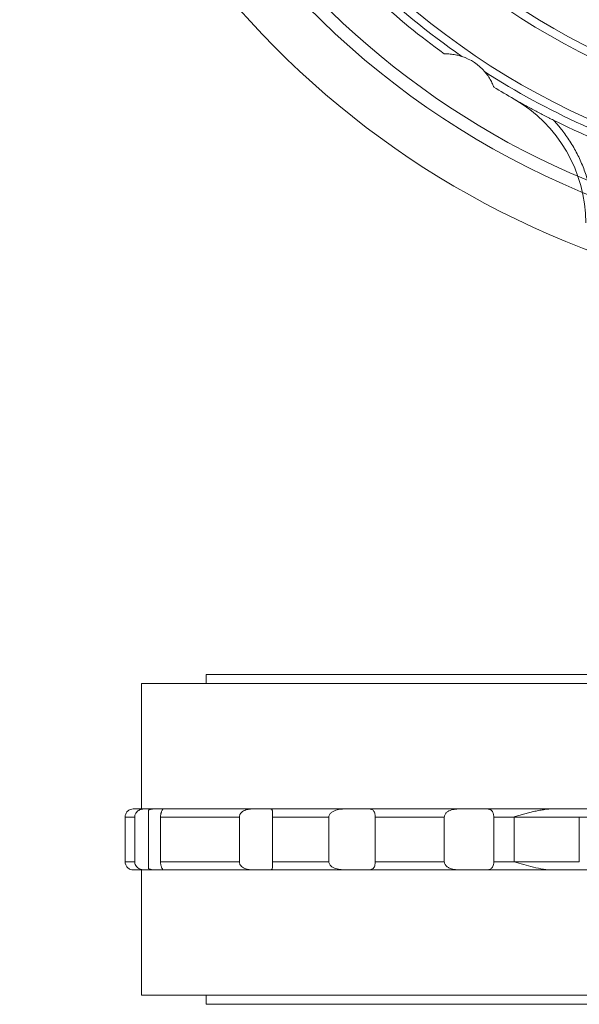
# Model space of a CAD drawing. Header units: millimetres. Extents: x -18 to 812, y -33 to 757.
# Tile 1 of 14: x -9 to 128, y -4 to 238. Entities that reach past the tile are written whole.
import ezdxf

# ---------------------------------------------------------------- set-up
doc = ezdxf.new("R2010")
doc.units = ezdxf.units.MM

# ---------------------------------------------------------------- blocks, each defined once
blk = doc.blocks.new('SW_CENTERMARKSYMBOL_3')
at = {"color": 0, "linetype": 'Continuous', "lineweight": 0}
for radius, start, end in [(215.9, 106.3269, 253.6731), (203.2, 106.4098, 283.5902), (200, 102.6824, 257.3176)]:
    blk.add_arc((55.88, -208.54), radius, start, end, dxfattribs=at)

msp = doc.modelspace()

# ---------------------------------------------------------------- linework, layer by layer
at = {"color": 7, "linetype": 'Continuous', "lineweight": 15}
for p, q in [((36.78, 77.38), (36.78, 75.13)), ((206.88, 77.38), (36.78, 77.38)), ((20.88, 75.13), (20.88, 44.38)), ((20.88, 75.13), (392.88, 75.13)), ((23.22, 44.38), (21.86, 44.38)), ((22.67, 44.06), (22.67, 29.71)), ((26.19, 44.38), (24.44, 44.38)), ((52.47, 44.38), (48.7, 44.38)), ((76.35, 44.38), (71.58, 44.38)), ((105.27, 44.38), (99.63, 44.38)), ((16.88, 42.38), (16.88, 31.38)), ((19.24, 42.38), (19.24, 31.38)), ((25.6, 42.38), (44.96, 42.38)), ((25.6, 31.38), (25.6, 42.38)), ((44.96, 42.38), (44.96, 31.38)), ((53.08, 42.38), (66.96, 42.38)), ((53.08, 31.38), (53.08, 42.38)), ((66.96, 42.38), (66.96, 31.38)), ((78.33, 42.38), (95.32, 42.38)), ((78.33, 31.38), (78.33, 42.38)), ((95.32, 42.38), (95.32, 31.38)), ((107.48, 42.38), (112.45, 42.38)), ((107.48, 31.38), (107.48, 42.38)), ((112.45, 42.38), (112.45, 31.38)), ((128.5, 42.38), (128.5, 31.38)), ((20.88, 29.38), (20.88, -1.37)), ((21.86, 29.38), (23.22, 29.38)), ((24.44, 29.38), (26.19, 29.38)), ((44.96, 31.38), (25.6, 31.38)), ((48.7, 29.38), (52.47, 29.38)), ((66.96, 31.38), (53.08, 31.38)), ((71.58, 29.38), (76.35, 29.38)), ((95.32, 31.38), (78.33, 31.38)), ((99.63, 29.38), (105.27, 29.38)), ((112.45, 31.38), (107.48, 31.38)), ((392.88, -1.37), (20.88, -1.37)), ((36.78, -1.37), (36.78, -3.62)), ((36.78, -3.62), (376.98, -3.62))]:
    msp.add_line(p, q, dxfattribs=at)
at = {"color": 8, "linetype": 'Continuous', "lineweight": 15}
for p, q in [((16.88, 42.38), (19.24, 42.38)), ((128.5, 42.38), (112.45, 42.38)), ((128.5, 42.38), (162.8, 42.38)), ((19.24, 31.38), (16.88, 31.38)), ((112.45, 31.38), (128.5, 31.38))]:
    msp.add_line(p, q, dxfattribs=at)
at = {"color": 7, "linetype": 'Continuous', "lineweight": 15}
for radius in [186, 172.1, 170.1, 161.6]:
    msp.add_circle((206.88, 383.58), radius, dxfattribs=at)
for centre, radius, start, end in [((206.88, 383.58), 190, 227.4245, 234.0455), ((95.76, 217.29), 12.5, 40.4989, 72.0011), ((206.88, 383.58), 190, 238.4545, 240.1996), ((95.06, 188.34), 35, 360, 60.1996), ((206.88, 383.58), 190, 243.5254, 252.5755)]:
    msp.add_arc(centre, radius, start, end, dxfattribs=at)
for points in [[(99.63, 229.18), (91.38, 234.9), (83.57, 241.31), (76.35, 248.28)], [(24.44, 44.38), (23.99, 44.38), (23.58, 44.38), (23.18, 44.38)], [(71.58, 44.38), (64.61, 44.38), (58.2, 44.38), (52.47, 44.38)], [(99.63, 44.38), (91.38, 44.38), (83.57, 44.38), (76.35, 44.38)], [(23.18, 29.38), (23.58, 29.38), (23.99, 29.38), (24.44, 29.38)], [(52.47, 29.38), (58.2, 29.38), (64.61, 29.38), (71.58, 29.38)], [(76.35, 29.38), (83.57, 29.38), (91.38, 29.38), (99.63, 29.38)]]:
    msp.add_open_spline(points, degree=3, dxfattribs=at)
for points, knots in [([(95.32, 229.78), (95.32, 229.78), (95.34, 229.78), (95.39, 229.78), (95.44, 229.79), (95.6, 229.79), (95.75, 229.79), (96.08, 229.79), (96.28, 229.78), (96.67, 229.76), (96.87, 229.74), (97.29, 229.7), (97.51, 229.67), (97.93, 229.6), (98.15, 229.56), (98.78, 229.43), (99.21, 229.31), (99.63, 229.18)], [0, 0, 0, 0, 0.0625, 0.0625, 0.125, 0.125, 0.25, 0.25, 0.375, 0.375, 0.5, 0.5, 0.625, 0.625, 0.75, 0.75, 1, 1, 1, 1]), ([(154.97, 202.89), (146.23, 205.4), (137.62, 208.57), (120.97, 216.11), (112.92, 220.49), (105.27, 225.41)], [0, 0, 0, 0, 0.5, 0.5, 1, 1, 1, 1]), ([(107.48, 221.66), (107.48, 221.66), (107.47, 221.68), (107.45, 221.73), (107.43, 221.77), (107.38, 221.92), (107.32, 222.06), (107.19, 222.37), (107.11, 222.54), (106.94, 222.9), (106.84, 223.08), (106.64, 223.45), (106.53, 223.64), (106.31, 224.01), (106.19, 224.19), (105.82, 224.72), (105.55, 225.07), (105.27, 225.41)], [0, 0, 0, 0, 0.0625, 0.0625, 0.125, 0.125, 0.25, 0.25, 0.375, 0.375, 0.5, 0.5, 0.625, 0.625, 0.75, 0.75, 1, 1, 1, 1]), ([(112.45, 218.71), (112.85, 218.48), (113.63, 218.04), (114.82, 217.37), (115.83, 216.82), (116.63, 216.39), (117.45, 215.94), (118.46, 215.41), (119.51, 214.86), (120.33, 214.44), (120.97, 214.11), (121.58, 213.8), (121.98, 213.61), (122.18, 213.51)], [0, 0, 0, 0, 0.125009, 0.249994, 0.374952, 0.439181, 0.499917, 0.630871, 0.750037, 0.81722, 0.881233, 0.942136, 1, 1, 1, 1]), ([(122.18, 213.51), (122.31, 213.37), (122.57, 213.08), (122.96, 212.64), (123.34, 212.2), (123.71, 211.75), (124.07, 211.3), (124.67, 210.53), (125.48, 209.43), (126.45, 207.96), (127.34, 206.44), (128.44, 204.37), (129.62, 201.7), (130.54, 198.93), (131.11, 196.7), (131.46, 195.02), (131.73, 193.34), (131.9, 191.85), (132, 190.55), (132.05, 189.44), (132.05, 188.71), (132.06, 188.34)], [0, 0, 0, 0, 0.021058, 0.042107, 0.063151, 0.084197, 0.105248, 0.126312, 0.189829, 0.253365, 0.316973, 0.3806, 0.507408, 0.633259, 0.695445, 0.75765, 0.818838, 0.880046, 0.920032, 0.960005, 1, 1, 1, 1]), ([(18.88, 44.38), (18.63, 44.36), (18.24, 44.32), (17.77, 44.07), (17.45, 43.81), (17.2, 43.49), (16.95, 43.02), (16.91, 42.64), (16.88, 42.38)], [0, 0, 0, 0, 0.239457, 0.368363, 0.500002, 0.63164, 0.760544, 1, 1, 1, 1]), ([(21.86, 44.38), (21.17, 44.38), (19.78, 44.38), (18.91, 44.38), (18.98, 44.38), (19, 44.38)], [0, 0, 0, 0, 0.399175, 0.799593, 1, 1, 1, 1]), ([(19.24, 42.38), (19.24, 42.5), (19.25, 42.6), (19.29, 42.82), (19.33, 42.92), (19.44, 43.21), (19.55, 43.38), (19.78, 43.66), (19.92, 43.78), (20.18, 43.97), (20.31, 44.04), (20.58, 44.17), (20.71, 44.21), (20.96, 44.29), (21.08, 44.31), (21.44, 44.37), (21.66, 44.38), (21.86, 44.38)], [0, 0, 0, 0, 0.0625, 0.0625, 0.125, 0.125, 0.25, 0.25, 0.375, 0.375, 0.5, 0.5, 0.625, 0.625, 0.75, 0.75, 1, 1, 1, 1]), ([(22.67, 44.06), (22.83, 44.13), (22.99, 44.19), (23.31, 44.28), (23.47, 44.31), (23.91, 44.37), (24.19, 44.38), (24.44, 44.38)], [0, 0, 0, 0, 0.25, 0.25, 0.5, 0.5, 1, 1, 1, 1]), ([(23.18, 44.38), (23.15, 44.38), (23.08, 44.37), (22.91, 44.28), (22.8, 44.2), (22.67, 44.06)], [0, 0, 0, 0, 0.5, 0.5, 1, 1, 1, 1]), ([(25.6, 42.38), (25.6, 42.51), (25.6, 42.63), (25.62, 42.86), (25.64, 42.98), (25.68, 43.18), (25.7, 43.27), (25.74, 43.44), (25.77, 43.52), (25.84, 43.72), (25.88, 43.83), (25.97, 44.01), (26.01, 44.08), (26.11, 44.25), (26.16, 44.31), (26.21, 44.37), (26.21, 44.38), (26.19, 44.38)], [0, 0, 0, 0, 0.0625, 0.0625, 0.125, 0.125, 0.1875, 0.1875, 0.25, 0.25, 0.375, 0.375, 0.5, 0.5, 0.75, 0.75, 1, 1, 1, 1]), ([(48.7, 44.38), (43.79, 44.38), (39.4, 44.38), (31.86, 44.38), (28.7, 44.38), (26.19, 44.38)], [0, 0, 0, 0, 0.5, 0.5, 1, 1, 1, 1]), ([(44.96, 42.38), (44.96, 42.5), (44.97, 42.6), (45.02, 42.82), (45.06, 42.92), (45.21, 43.21), (45.35, 43.38), (45.66, 43.66), (45.84, 43.78), (46.19, 43.97), (46.38, 44.04), (46.75, 44.17), (46.93, 44.21), (47.3, 44.29), (47.48, 44.31), (48.02, 44.37), (48.37, 44.38), (48.7, 44.38)], [0, 0, 0, 0, 0.0625, 0.0625, 0.125, 0.125, 0.25, 0.25, 0.375, 0.375, 0.5, 0.5, 0.625, 0.625, 0.75, 0.75, 1, 1, 1, 1]), ([(53.08, 42.38), (53.08, 42.5), (53.08, 42.6), (53.08, 42.82), (53.08, 42.92), (53.08, 43.21), (53.09, 43.38), (53.08, 43.66), (53.08, 43.78), (53.05, 43.97), (53.04, 44.04), (52.97, 44.23), (52.9, 44.29), (52.72, 44.37), (52.61, 44.38), (52.47, 44.38)], [0, 0, 0, 0, 0.0625, 0.0625, 0.125, 0.125, 0.25, 0.25, 0.375, 0.375, 0.5, 0.5, 0.75, 0.75, 1, 1, 1, 1]), ([(66.96, 42.38), (66.96, 42.51), (66.99, 42.63), (67.06, 42.86), (67.12, 42.98), (67.25, 43.18), (67.33, 43.27), (67.51, 43.44), (67.6, 43.52), (67.89, 43.72), (68.11, 43.83), (68.54, 44.01), (68.76, 44.08), (69.43, 44.25), (69.87, 44.31), (70.74, 44.37), (71.16, 44.38), (71.58, 44.38)], [0, 0, 0, 0, 0.0625, 0.0625, 0.125, 0.125, 0.1875, 0.1875, 0.25, 0.25, 0.375, 0.375, 0.5, 0.5, 0.75, 0.75, 1, 1, 1, 1]), ([(76.35, 44.38), (76.61, 44.38), (76.86, 44.37), (77.19, 44.32), (77.3, 44.3), (77.5, 44.23), (77.59, 44.19), (77.77, 44.08), (77.85, 44.01), (78, 43.83), (78.07, 43.72), (78.19, 43.45), (78.24, 43.28), (78.29, 42.98), (78.31, 42.87), (78.33, 42.63), (78.33, 42.51), (78.33, 42.38)], [0, 0, 0, 0, 0.25, 0.25, 0.375, 0.375, 0.5, 0.5, 0.625, 0.625, 0.75, 0.75, 0.875, 0.875, 0.9375, 0.9375, 1, 1, 1, 1]), ([(95.32, 42.38), (95.32, 42.5), (95.34, 42.6), (95.39, 42.82), (95.44, 42.92), (95.6, 43.21), (95.75, 43.38), (96.08, 43.66), (96.28, 43.78), (96.67, 43.97), (96.87, 44.04), (97.29, 44.17), (97.51, 44.21), (97.93, 44.29), (98.15, 44.31), (98.78, 44.37), (99.21, 44.38), (99.63, 44.38)], [0, 0, 0, 0, 0.0625, 0.0625, 0.125, 0.125, 0.25, 0.25, 0.375, 0.375, 0.5, 0.5, 0.625, 0.625, 0.75, 0.75, 1, 1, 1, 1]), ([(107.48, 42.38), (107.48, 42.5), (107.47, 42.6), (107.45, 42.82), (107.43, 42.92), (107.38, 43.21), (107.32, 43.38), (107.19, 43.66), (107.11, 43.78), (106.94, 43.97), (106.84, 44.04), (106.64, 44.17), (106.53, 44.21), (106.31, 44.29), (106.19, 44.31), (105.82, 44.37), (105.55, 44.38), (105.27, 44.38)], [0, 0, 0, 0, 0.0625, 0.0625, 0.125, 0.125, 0.25, 0.25, 0.375, 0.375, 0.5, 0.5, 0.625, 0.625, 0.75, 0.75, 1, 1, 1, 1]), ([(121.83, 44.38), (120.22, 44.38), (114.51, 44.38), (109.13, 44.38), (105.27, 44.38)], [0, 0, 0, 0, 0.281631, 1, 1, 1, 1]), ([(112.45, 42.38), (112.85, 42.5), (113.63, 42.74), (114.82, 43.08), (115.83, 43.36), (116.63, 43.56), (117.45, 43.76), (118.46, 43.98), (119.51, 44.16), (120.33, 44.27), (120.97, 44.34), (121.58, 44.38), (121.98, 44.38), (122.18, 44.38)], [0, 0, 0, 0, 0.125009, 0.249994, 0.374952, 0.439181, 0.499917, 0.630871, 0.750037, 0.81722, 0.881233, 0.942136, 1, 1, 1, 1]), ([(122.18, 44.38), (122.31, 44.38), (122.57, 44.38), (122.96, 44.38), (123.34, 44.38), (123.71, 44.38), (124.07, 44.38), (124.67, 44.38), (125.48, 44.38), (126.45, 44.38), (127.34, 44.38), (128.44, 44.38), (129.62, 44.38), (130.54, 44.38), (131.11, 44.38), (131.46, 44.38), (131.73, 44.38), (131.9, 44.38), (132, 44.38), (132.05, 44.38), (132.05, 44.38), (132.06, 44.38)], [0, 0, 0, 0, 0.021058, 0.042107, 0.063151, 0.084197, 0.105248, 0.126312, 0.189829, 0.253365, 0.316973, 0.3806, 0.507408, 0.633259, 0.695445, 0.75765, 0.818838, 0.880046, 0.920032, 0.960005, 1, 1, 1, 1]), ([(16.88, 31.38), (16.91, 31.13), (16.95, 30.75), (17.2, 30.28), (17.45, 29.96), (17.77, 29.7), (18.24, 29.45), (18.63, 29.41), (18.88, 29.38)], [0, 0, 0, 0, 0.239456, 0.36836, 0.499998, 0.631637, 0.760543, 1, 1, 1, 1]), ([(19, 29.38), (18.98, 29.38), (18.91, 29.38), (19.78, 29.38), (21.17, 29.38), (21.86, 29.38)], [0, 0, 0, 0, 0.200421, 0.60083, 1, 1, 1, 1]), ([(19.24, 31.38), (19.24, 31.27), (19.25, 31.16), (19.29, 30.95), (19.33, 30.85), (19.44, 30.56), (19.55, 30.39), (19.78, 30.11), (19.92, 29.99), (20.18, 29.8), (20.31, 29.73), (20.58, 29.6), (20.71, 29.55), (20.96, 29.48), (21.08, 29.45), (21.44, 29.4), (21.66, 29.38), (21.86, 29.38)], [0, 0, 0, 0, 0.0625, 0.0625, 0.125, 0.125, 0.25, 0.25, 0.375, 0.375, 0.5, 0.5, 0.625, 0.625, 0.75, 0.75, 1, 1, 1, 1]), ([(22.67, 29.71), (22.83, 29.64), (22.99, 29.58), (23.31, 29.49), (23.47, 29.46), (23.91, 29.39), (24.19, 29.38), (24.44, 29.38)], [0, 0, 0, 0, 0.25, 0.25, 0.5, 0.5, 1, 1, 1, 1]), ([(22.67, 29.71), (22.8, 29.57), (22.91, 29.49), (23.08, 29.4), (23.15, 29.38), (23.18, 29.38)], [0, 0, 0, 0, 0.5, 0.5, 1, 1, 1, 1]), ([(26.19, 29.38), (26.21, 29.38), (26.21, 29.39), (26.16, 29.46), (26.11, 29.52), (26.01, 29.69), (25.97, 29.76), (25.88, 29.93), (25.84, 30.04), (25.77, 30.25), (25.74, 30.33), (25.7, 30.49), (25.68, 30.59), (25.62, 30.89), (25.6, 31.13), (25.6, 31.38)], [0, 0, 0, 0, 0.25, 0.25, 0.5, 0.5, 0.625, 0.625, 0.75, 0.75, 0.8125, 0.8125, 0.875, 0.875, 1, 1, 1, 1]), ([(26.19, 29.38), (28.7, 29.38), (31.86, 29.38), (39.4, 29.38), (43.79, 29.38), (48.7, 29.38)], [0, 0, 0, 0, 0.5, 0.5, 1, 1, 1, 1]), ([(44.96, 31.38), (44.96, 31.27), (44.97, 31.16), (45.02, 30.95), (45.06, 30.85), (45.21, 30.56), (45.35, 30.39), (45.66, 30.11), (45.84, 29.99), (46.19, 29.8), (46.38, 29.73), (46.75, 29.6), (46.93, 29.55), (47.3, 29.48), (47.48, 29.45), (48.02, 29.4), (48.37, 29.38), (48.7, 29.38)], [0, 0, 0, 0, 0.0625, 0.0625, 0.125, 0.125, 0.25, 0.25, 0.375, 0.375, 0.5, 0.5, 0.625, 0.625, 0.75, 0.75, 1, 1, 1, 1]), ([(52.47, 29.38), (52.61, 29.38), (52.72, 29.4), (52.86, 29.45), (52.9, 29.48), (52.96, 29.55), (52.99, 29.6), (53.04, 29.72), (53.05, 29.8), (53.08, 29.99), (53.08, 30.11), (53.09, 30.39), (53.08, 30.56), (53.08, 30.85), (53.08, 30.95), (53.08, 31.16), (53.08, 31.27), (53.08, 31.38)], [0, 0, 0, 0, 0.25, 0.25, 0.375, 0.375, 0.5, 0.5, 0.625, 0.625, 0.75, 0.75, 0.875, 0.875, 0.9375, 0.9375, 1, 1, 1, 1]), ([(66.96, 31.38), (66.96, 31.26), (66.99, 31.14), (67.06, 30.9), (67.12, 30.79), (67.25, 30.59), (67.33, 30.49), (67.51, 30.33), (67.6, 30.25), (67.89, 30.04), (68.11, 29.93), (68.54, 29.76), (68.76, 29.69), (69.43, 29.52), (69.87, 29.46), (70.74, 29.39), (71.16, 29.38), (71.58, 29.38)], [0, 0, 0, 0, 0.0625, 0.0625, 0.125, 0.125, 0.1875, 0.1875, 0.25, 0.25, 0.375, 0.375, 0.5, 0.5, 0.75, 0.75, 1, 1, 1, 1]), ([(76.35, 29.38), (76.61, 29.38), (76.86, 29.39), (77.19, 29.44), (77.3, 29.47), (77.5, 29.53), (77.59, 29.58), (77.77, 29.69), (77.85, 29.76), (78, 29.93), (78.07, 30.04), (78.19, 30.32), (78.24, 30.49), (78.29, 30.79), (78.31, 30.9), (78.33, 31.13), (78.33, 31.26), (78.33, 31.38)], [0, 0, 0, 0, 0.25, 0.25, 0.375, 0.375, 0.5, 0.5, 0.625, 0.625, 0.75, 0.75, 0.875, 0.875, 0.9375, 0.9375, 1, 1, 1, 1]), ([(95.32, 31.38), (95.32, 31.27), (95.34, 31.16), (95.39, 30.95), (95.44, 30.85), (95.6, 30.56), (95.75, 30.39), (96.08, 30.11), (96.28, 29.99), (96.67, 29.8), (96.87, 29.73), (97.29, 29.6), (97.51, 29.55), (97.93, 29.48), (98.15, 29.45), (98.78, 29.4), (99.21, 29.38), (99.63, 29.38)], [0, 0, 0, 0, 0.0625, 0.0625, 0.125, 0.125, 0.25, 0.25, 0.375, 0.375, 0.5, 0.5, 0.625, 0.625, 0.75, 0.75, 1, 1, 1, 1]), ([(105.27, 29.38), (105.55, 29.38), (105.82, 29.4), (106.19, 29.45), (106.31, 29.48), (106.53, 29.55), (106.64, 29.6), (106.84, 29.72), (106.94, 29.8), (107.11, 29.99), (107.19, 30.11), (107.32, 30.39), (107.38, 30.56), (107.45, 30.94), (107.48, 31.16), (107.48, 31.38)], [0, 0, 0, 0, 0.25, 0.25, 0.375, 0.375, 0.5, 0.5, 0.625, 0.625, 0.75, 0.75, 0.875, 0.875, 1, 1, 1, 1]), ([(105.27, 29.38), (109.13, 29.38), (114.51, 29.38), (120.22, 29.38), (121.83, 29.38)], [0, 0, 0, 0, 0.718369, 1, 1, 1, 1]), ([(122.18, 29.38), (121.34, 29.38), (120.5, 29.46), (118.86, 29.71), (118.04, 29.87), (116.42, 30.25), (115.62, 30.46), (114.03, 30.91), (113.24, 31.15), (112.45, 31.38)], [0, 0, 0, 0, 0.25, 0.25, 0.5, 0.5, 0.75, 0.75, 1, 1, 1, 1]), ([(122.18, 29.38), (123.66, 29.38), (126.65, 29.38), (129.62, 29.38), (130.62, 29.38), (131.05, 29.38)], [0, 0, 0, 0, 0.359428, 0.71988, 1, 1, 1, 1])]:
    msp.add_open_spline(points, degree=3, knots=knots, dxfattribs=at)

# ---------------------------------------------------------------- block references
at = {"color": 7, "linetype": 'Continuous', "lineweight": 0}
msp.add_blockref('SW_CENTERMARKSYMBOL_3', (151, 592.13), dxfattribs=at)

doc.saveas('drawing.dxf')
